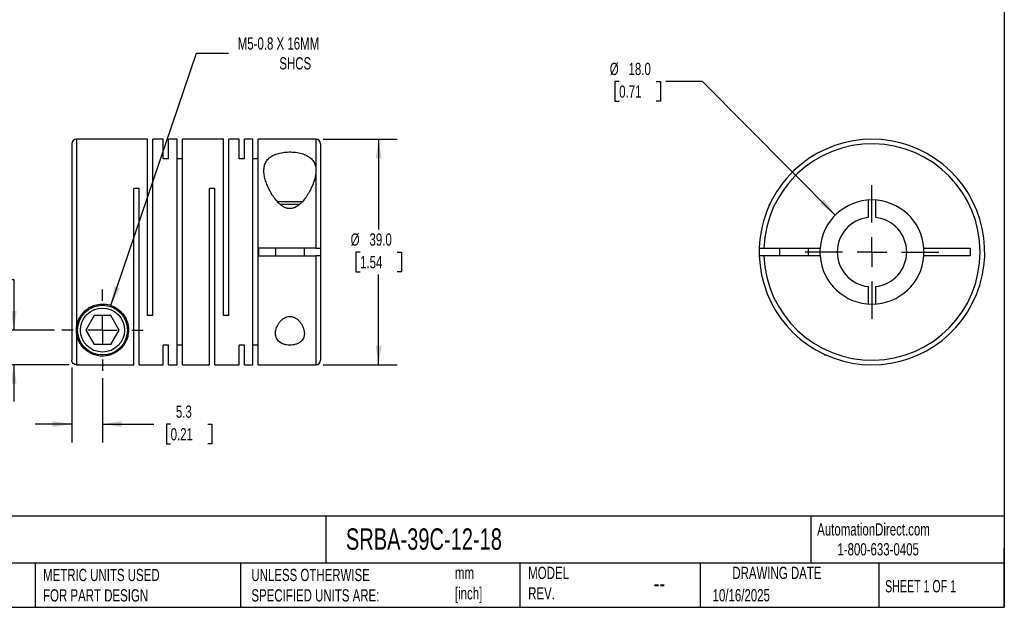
# Model space of a CAD drawing. Header units: millimetres. Extents: x 6 to 273, y 6 to 210.
# Tile 2 of 3: x 103 to 273, y 6 to 108. Entities that reach past the tile are written whole.
import ezdxf

# ---------------------------------------------------------------- set-up
doc = ezdxf.new("R2010")
doc.units = ezdxf.units.MM
doc.linetypes.add('SLD-Center', pattern=[19.05, 15.24, -1.27, 1.27, -1.27])
doc.linetypes.add('SLD-Solid', pattern=[0])
doc.layers.add('CENTER', color=40, linetype='SLD-Center')
doc.layers.add('DIMENSIONS', color=140, linetype='SLD-Solid', lineweight=25)
doc.layers.add('TEXT', color=140, linetype='SLD-Solid', lineweight=25)
doc.styles.add('SLDTEXTSTYLE0', font='TXT', dxfattribs={"width": 0.7})
doc.styles.add('SLDTEXTSTYLE1', font='TXT', dxfattribs={"width": 0.65})
doc.dimstyles.new('SLDDIMSTYLE0', dxfattribs={"dimtxt": 2.158008, "dimasz": 3.302, "dimexe": 0, "dimexo": 0.0625, "dimgap": 0.539502, "dimtad": 0, "dimtih": 1, "dimtoh": 1, "dimdec": 1, "dimrnd": 1e-09, "dimzin": 12, "dimdsep": 46, "dimtxsty": 'SLDTEXTSTYLE0', "dimsah": 1, "dimcen": 0, "dimadec": 0, "dimazin": 3, "dimtfac": 1, "dimtdec": 1, "dimtofl": 0, "dimtmove": 0, "dimatfit": 3, "dimfxl": 0, "dimfrac": 2, "dimtolj": 1, "dimtzin": 12, "dimarcsym": 0})
doc.dimstyles.new('SLDDIMSTYLE1', dxfattribs={"dimtxt": 2.158008, "dimasz": 3.302, "dimexe": 0, "dimexo": 0.0625, "dimgap": 0.539502, "dimtad": 0, "dimtih": 1, "dimtoh": 1, "dimdec": 1, "dimrnd": 1e-09, "dimzin": 4, "dimdsep": 46, "dimtxsty": 'SLDTEXTSTYLE0', "dimsah": 1, "dimcen": 0.09, "dimadec": 0, "dimazin": 1, "dimtfac": 1, "dimtdec": 1, "dimtofl": 0, "dimtmove": 0, "dimatfit": 3, "dimfxl": 0, "dimfrac": 2, "dimtolj": 1, "dimtzin": 12, "dimarcsym": 0})
doc.dimstyles.new('SLDDIMSTYLE2', dxfattribs={"dimtxt": 2.158008, "dimasz": 3.302, "dimexe": 0, "dimexo": 0.0625, "dimgap": 0.539502, "dimtad": 0, "dimtih": 1, "dimtoh": 1, "dimdec": 1, "dimrnd": 1e-09, "dimzin": 4, "dimdsep": 46, "dimtxsty": 'SLDTEXTSTYLE0', "dimsah": 1, "dimcen": 0.09, "dimadec": 0, "dimazin": 1, "dimtfac": 1, "dimtdec": 1, "dimtmove": 0, "dimatfit": 0, "dimfxl": 0, "dimfrac": 2, "dimtolj": 1, "dimtzin": 12, "dimarcsym": 0})
doc.dimstyles.new('SLDDIMSTYLE3', dxfattribs={"dimtxt": 2.158008, "dimasz": 3.302, "dimexe": 0, "dimexo": 0.0625, "dimgap": 0.539502, "dimtad": 0, "dimtih": 1, "dimtoh": 1, "dimdec": 1, "dimrnd": 1e-09, "dimzin": 12, "dimdsep": 46, "dimtxsty": 'SLDTEXTSTYLE0', "dimsah": 1, "dimcen": 0.09, "dimadec": 0, "dimazin": 3, "dimtfac": 1, "dimtdec": 1, "dimtmove": 0, "dimatfit": 0, "dimfxl": 0, "dimfrac": 2, "dimtolj": 1, "dimtzin": 12, "dimarcsym": 0})
doc.dimstyles.new('SLDDIMSTYLE4', dxfattribs={"dimtxt": 2.158008, "dimasz": 3.302, "dimexe": 0, "dimexo": 0.0625, "dimgap": 0.539502, "dimtad": 0, "dimtih": 1, "dimtoh": 1, "dimdec": 1, "dimrnd": 1e-09, "dimzin": 4, "dimdsep": 46, "dimtxsty": 'SLDTEXTSTYLE0', "dimsah": 1, "dimcen": 0, "dimadec": 0, "dimazin": 1, "dimtfac": 1, "dimtdec": 1, "dimtofl": 0, "dimtmove": 0, "dimatfit": 3, "dimfxl": 0, "dimfrac": 2, "dimtolj": 1, "dimtzin": 12, "dimarcsym": 0})

# ---------------------------------------------------------------- blocks, each defined once
blk = doc.blocks.new('_D')
at = {"layer": 'DIMENSIONS'}
for p, q in [((118.57, 58.55), (133.36, 102.16)), ((133.36, 102.16), (138.92, 102.16))]:
    blk.add_line(p, q, dxfattribs=at)
blk.add_solid([(118.57, 58.55), (120.11, 61.51), (119.15, 61.84)], dxfattribs=at)
at = {"layer": 'DIMENSIONS', "attachment_point": 1, "style": 'SLDTEXTSTYLE0'}
for s, insert, char_height in [('M5-0.8 X 16MM', (140.5, 104.89), 2.1167), ('SHCS', (147.7, 101.46), 2.117)]:
    blk.add_mtext(s, dxfattribs=dict(at, insert=insert, char_height=char_height))
blk = doc.blocks.new('_D_1')
at = {"layer": 'DIMENSIONS'}
for p, q in [((155.3, 87.28), (168.05, 87.28)), ((164.87, 87.28), (164.87, 71.7)), ((161.66, 67.78), (160.94, 67.78)), ((160.94, 67.78), (160.94, 64.35)), ((168.08, 67.78), (168.8, 67.78)), ((168.8, 67.78), (168.8, 64.35)), ((160.94, 64.35), (161.66, 64.35)), ((164.87, 48.28), (164.87, 63.87)), ((168.8, 64.35), (168.08, 64.35)), ((155.3, 48.28), (168.05, 48.28))]:
    blk.add_line(p, q, dxfattribs=at)
for points in [[(164.87, 87.28), (164.36, 83.98), (165.38, 83.98)], [(164.87, 48.28), (165.38, 51.59), (164.36, 51.59)]]:
    blk.add_solid(points, dxfattribs=at)
at = {"layer": 'DIMENSIONS', "char_height": 2.117, "attachment_point": 1, "style": 'SLDTEXTSTYLE0'}
for s, insert in [('%%c', (160.03, 71)), ('39.0', (163.29, 71)), ('1.54', (161.66, 67.08))]:
    blk.add_mtext(s, dxfattribs=dict(at, insert=insert))
blk = doc.blocks.new('_D_2')
at = {"layer": 'DIMENSIONS'}
for p, q in [((85.13, 63.02), (84.4, 63.02)), ((84.4, 63.02), (84.4, 59.59)), ((91.54, 63.02), (92.26, 63.02)), ((92.26, 63.02), (92.26, 59.59)), ((95.43, 63.02), (101.78, 63.02)), ((101.78, 63.02), (101.78, 54.28)), ((84.4, 59.59), (85.13, 59.59)), ((92.26, 59.59), (91.54, 59.59)), ((108.82, 54.28), (98.6, 54.28)), ((111.36, 48.29), (98.6, 48.29)), ((101.78, 48.29), (101.78, 41.94))]:
    blk.add_line(p, q, dxfattribs=at)
for points in [[(101.78, 54.28), (102.29, 57.59), (101.27, 57.59)], [(101.78, 48.29), (101.27, 44.99), (102.29, 44.99)]]:
    blk.add_solid(points, dxfattribs=at)
at = {"layer": 'DIMENSIONS', "char_height": 2.117, "attachment_point": 1, "style": 'SLDTEXTSTYLE0'}
for s, insert in [('6.0', (86.02, 66.23)), ('0.24', (85.13, 62.32))]:
    blk.add_mtext(s, dxfattribs=dict(at, insert=insert))
blk = doc.blocks.new('_D_3')
at = {"layer": 'DIMENSIONS'}
for p, q in [((111.83, 47.82), (111.83, 34.86)), ((117.13, 45.97), (117.13, 34.86)), ((111.83, 38.03), (105.48, 38.03)), ((117.13, 38.03), (125.98, 38.03)), ((128.91, 38.03), (128.18, 38.03)), ((128.18, 38.03), (128.18, 34.6)), ((135.32, 38.03), (136.05, 38.03)), ((136.05, 38.03), (136.05, 34.6)), ((128.18, 34.6), (128.91, 34.6)), ((136.05, 34.6), (135.32, 34.6))]:
    blk.add_line(p, q, dxfattribs=at)
for points in [[(111.83, 38.03), (108.52, 38.54), (108.52, 37.52)], [(117.13, 38.03), (120.43, 37.52), (120.43, 38.54)]]:
    blk.add_solid(points, dxfattribs=at)
at = {"layer": 'DIMENSIONS', "char_height": 2.117, "attachment_point": 1, "style": 'SLDTEXTSTYLE0'}
for s, insert in [('5.3', (129.81, 41.24)), ('0.21', (128.91, 37.33))]:
    blk.add_mtext(s, dxfattribs=dict(at, insert=insert))
blk = doc.blocks.new('SW_CENTERMARKSYMBOL_0')
at = {"layer": 'CENTER', "color": 0}
for p, q in [((0, 5.08), (0, 7.04)), ((0, 0), (0, 2.54)), ((-5.08, 0), (-7.04, 0)), ((0, 0), (-2.54, 0)), ((0, 0), (0, -2.54)), ((0, 0), (2.54, 0)), ((5.08, 0), (7.04, 0)), ((0, -5.08), (0, -7.04))]:
    blk.add_line(p, q, dxfattribs=at)
blk = doc.blocks.new('_D_4')
at = {"layer": 'DIMENSIONS'}
for p, q in [((206.46, 97.28), (205.73, 97.28)), ((205.73, 97.28), (205.73, 93.85)), ((212.87, 97.28), (213.59, 97.28)), ((213.59, 97.28), (213.59, 93.85)), ((220.85, 97.28), (214.5, 97.28)), ((243.82, 74.17), (220.85, 97.28)), ((205.73, 93.85), (206.46, 93.85)), ((213.59, 93.85), (212.87, 93.85))]:
    blk.add_line(p, q, dxfattribs=at)
blk.add_solid([(243.82, 74.17), (241.86, 76.87), (241.14, 76.15)], dxfattribs=at)
at = {"layer": 'DIMENSIONS', "char_height": 2.117, "attachment_point": 1, "style": 'SLDTEXTSTYLE0'}
for s, insert in [('%%c', (204.83, 100.5)), ('18.0', (208.08, 100.5)), ('0.71', (206.46, 96.58))]:
    blk.add_mtext(s, dxfattribs=dict(at, insert=insert))
blk = doc.blocks.new('SW_CENTERMARKSYMBOL_1')
at = {"layer": 'CENTER', "color": 0}
for p, q in [((0, 5.08), (0, 11.54)), ((0, 0), (0, 2.54)), ((-5.08, 0), (-11.54, 0)), ((0, 0), (-2.54, 0)), ((0, 0), (0, -2.54)), ((0, 0), (2.54, 0)), ((5.08, 0), (11.54, 0)), ((0, -5.08), (0, -11.54))]:
    blk.add_line(p, q, dxfattribs=at)

msp = doc.modelspace()

# ---------------------------------------------------------------- linework, layer by layer
for p, q in [((124.93, 87.28), (112.63, 87.28)), ((112.63, 87.28), (112.63, 54.28)), ((124.93, 56.78), (124.93, 87.28)), ((127.63, 87.28), (125.85, 87.28)), ((125.85, 56.78), (125.85, 87.28)), ((127.63, 83.88), (127.63, 87.28)), ((130.03, 87.28), (128.55, 87.28)), ((128.55, 83.88), (128.55, 87.28)), ((130.03, 48.28), (130.03, 87.28)), ((138.03, 87.28), (130.95, 87.28)), ((130.95, 48.28), (130.95, 87.28)), ((138.03, 56.78), (138.03, 87.28)), ((140.73, 87.28), (138.95, 87.28)), ((138.95, 56.78), (138.95, 87.28)), ((140.73, 83.88), (140.73, 87.28)), ((143.13, 87.28), (141.65, 87.28)), ((141.65, 83.88), (141.65, 87.28)), ((143.13, 48.28), (143.13, 87.28)), ((154.03, 87.28), (144.05, 87.28)), ((144.05, 48.28), (144.05, 87.28)), ((154.03, 87.28), (154.03, 81.85)), ((111.83, 86.48), (111.83, 49.09)), ((154.83, 86.48), (154.83, 68.43)), ((128.55, 83.88), (127.63, 83.88)), ((130.95, 83.88), (130.03, 83.88)), ((141.65, 83.88), (140.73, 83.88)), ((144.05, 83.88), (143.13, 83.88)), ((154.03, 81.85), (154.03, 68.43)), ((236.69, 81.88), (236.59, 81.78)), ((123.45, 78.78), (122.53, 78.78)), ((122.53, 48.29), (122.53, 78.78)), ((123.45, 48.28), (123.45, 78.78)), ((136.55, 78.78), (135.63, 78.78)), ((135.63, 48.28), (135.63, 78.78)), ((136.55, 48.28), (136.55, 78.78)), ((249.52, 76.76), (249.52, 73.75)), ((250.82, 73.75), (250.82, 76.76)), ((149.53, 76.48), (147.37, 76.48)), ((149.53, 75.98), (147.91, 75.98)), ((151.69, 76.48), (149.53, 76.48)), ((151.15, 75.98), (149.53, 75.98)), ((232.57, 76.19), (232.37, 75.98)), ((232.37, 75.98), (232.37, 75.75)), ((232.48, 75.98), (232.37, 75.98)), ((144.13, 67.13), (144.13, 68.43)), ((154.03, 68.43), (144.13, 68.43)), ((147.03, 68.43), (147.03, 67.13)), ((152.03, 67.13), (152.03, 68.43)), ((154.83, 68.43), (154.83, 67.13)), ((231.48, 68.43), (241.19, 68.43)), ((234.17, 68.43), (234.17, 67.13)), ((239.17, 67.13), (239.17, 68.43)), ((259.14, 68.43), (267.17, 68.43)), ((267.17, 68.43), (267.17, 67.13)), ((144.13, 67.13), (154.03, 67.13)), ((154.03, 67.13), (154.03, 48.28)), ((154.83, 67.13), (154.83, 49.08)), ((241.19, 67.13), (231.48, 67.13)), ((267.17, 67.13), (259.14, 67.13)), ((249.52, 61.82), (249.52, 58.81)), ((250.82, 58.81), (250.82, 61.82)), ((115.68, 56.78), (114.24, 54.28)), ((118.57, 56.78), (115.68, 56.78)), ((120.01, 54.28), (118.57, 56.78)), ((125.85, 56.78), (124.93, 56.78)), ((138.95, 56.78), (138.03, 56.78)), ((112.63, 54.28), (112.63, 48.29)), ((114.24, 54.28), (115.68, 51.78)), ((118.57, 51.78), (120.01, 54.28)), ((118.57, 51.78), (115.68, 51.78)), ((128.55, 51.68), (127.63, 51.68)), ((127.63, 48.28), (127.63, 51.68)), ((128.55, 48.28), (128.55, 51.68)), ((130.95, 51.68), (130.03, 51.68)), ((141.65, 51.68), (140.73, 51.68)), ((140.73, 48.28), (140.73, 51.68)), ((141.65, 48.28), (141.65, 51.68)), ((144.05, 51.68), (143.13, 51.68)), ((241.76, 50.19), (241.97, 49.98)), ((241.97, 50.09), (241.97, 49.98)), ((241.97, 49.98), (242.2, 49.98)), ((112.63, 48.29), (122.53, 48.29)), ((123.45, 48.28), (127.63, 48.28)), ((128.55, 48.28), (130.03, 48.28)), ((130.95, 48.28), (135.63, 48.28)), ((136.55, 48.28), (140.73, 48.28)), ((141.65, 48.28), (143.13, 48.28)), ((144.05, 48.28), (154.03, 48.28))]:
    msp.add_line(p, q)
for radius in [4.3, 3.8]:
    msp.add_circle((117.13, 54.28), radius)
for centre, radius, start, end in [((112.63, 86.48), 0.8, 90, 180), ((154.03, 86.48), 0.8, 0, 90), ((250.17, 67.78), 19.5, 181.9102, 133.8131), ((250.17, 67.78), 18.7, 181.992, 178.008), ((250.17, 67.78), 19.5, 133.8131, 178.0898), ((250.17, 67.78), 9, 4.1416, 175.8584), ((250.17, 67.78), 6, 96.2192, 263.7808), ((250.17, 67.78), 6, 276.2192, 83.7808), ((250.17, 67.78), 19.5, 178.0898, 181.9102), ((250.17, 67.78), 9, 175.8584, 184.1416), ((250.17, 67.78), 9, 355.8584, 4.1416), ((250.17, 67.78), 9, 184.1416, 355.8584), ((154.03, 49.08), 0.8, 270, 0)]:
    msp.add_arc(centre, radius, start, end)
for points, knots in [([(154.03, 81.85), (154.03, 82.11), (154, 82.36), (153.9, 82.84), (153.82, 83.07), (153.65, 83.39), (153.59, 83.49), (153.44, 83.69), (153.36, 83.79), (153.09, 84.07), (152.88, 84.23), (152.5, 84.45), (152.37, 84.52), (152.09, 84.64), (151.94, 84.7), (151.63, 84.8), (151.47, 84.85), (151.13, 84.93), (150.96, 84.96), (150.43, 85.04), (150.06, 85.07), (149.5, 85.08), (149.32, 85.08), (148.95, 85.06), (148.76, 85.05), (148.22, 84.99), (147.87, 84.92), (147.38, 84.79), (147.23, 84.74), (146.93, 84.63), (146.79, 84.57), (146.52, 84.44), (146.4, 84.37), (146.16, 84.21), (146.05, 84.13), (145.75, 83.87), (145.59, 83.68), (145.39, 83.37), (145.33, 83.27), (145.23, 83.05), (145.19, 82.93), (145.09, 82.59), (145.05, 82.34), (145.02, 81.84), (145.03, 81.58), (145.09, 81.05), (145.14, 80.78), (145.28, 80.23), (145.37, 79.96), (145.58, 79.4), (145.7, 79.11), (146.1, 78.26), (146.43, 77.7), (147.03, 76.88), (147.25, 76.61), (147.61, 76.23), (147.74, 76.11), (148.01, 75.88), (148.16, 75.77), (148.46, 75.58), (148.62, 75.49), (148.97, 75.36), (149.15, 75.31), (149.52, 75.27), (149.71, 75.28), (150.08, 75.36), (150.26, 75.42), (150.75, 75.65), (151.04, 75.87), (151.57, 76.35), (151.8, 76.61), (152.23, 77.15), (152.42, 77.43), (152.77, 77.98), (152.94, 78.27), (153.37, 79.12), (153.6, 79.69), (153.85, 80.52), (153.91, 80.79), (154, 81.33), (154.03, 81.6), (154.03, 81.85)], [0, 0, 0, 0, 0.03125, 0.03125, 0.0625, 0.0625, 0.078125, 0.078125, 0.09375, 0.09375, 0.125, 0.125, 0.140625, 0.140625, 0.15625, 0.15625, 0.171875, 0.171875, 0.1875, 0.1875, 0.21875, 0.21875, 0.234375, 0.234375, 0.25, 0.25, 0.28125, 0.28125, 0.296875, 0.296875, 0.3125, 0.3125, 0.328125, 0.328125, 0.34375, 0.34375, 0.375, 0.375, 0.390625, 0.390625, 0.40625, 0.40625, 0.4375, 0.4375, 0.46875, 0.46875, 0.5, 0.5, 0.53125, 0.53125, 0.5625, 0.5625, 0.625, 0.625, 0.65625, 0.65625, 0.671875, 0.671875, 0.6875, 0.6875, 0.703125, 0.703125, 0.71875, 0.71875, 0.734375, 0.734375, 0.75, 0.75, 0.78125, 0.78125, 0.8125, 0.8125, 0.84375, 0.84375, 0.875, 0.875, 0.9375, 0.9375, 0.96875, 0.96875, 1, 1, 1, 1]), ([(241.17, 85.08), (241.17, 85.08), (241.18, 85.09), (241.12, 85.06), (240.95, 84.97), (240.64, 84.8), (240.21, 84.56), (239.85, 84.33), (239.68, 84.22)], [0, 0, 0, 0, 0.0066407, 0.1841521, 0.3787116, 0.5733247, 0.7998903, 1, 1, 1, 1]), ([(232.28, 75.55), (232.26, 75.5), (232.21, 75.39), (232.18, 75.3), (232.17, 75.29), (232.17, 75.28)], [0, 0, 0, 0, 0.364966, 0.682667, 1, 1, 1, 1]), ([(154.03, 68.43), (154.13, 68.43), (154.23, 68.43), (154.43, 68.43), (154.52, 68.43), (154.74, 68.43), (154.83, 68.43), (154.83, 68.43)], [0, 0, 0, 0, 0.25, 0.25, 0.5, 0.5, 1, 1, 1, 1]), ([(230.68, 68.43), (230.68, 68.43), (230.7, 68.43), (230.78, 68.43), (230.84, 68.43), (231.06, 68.43), (231.27, 68.43), (231.48, 68.43)], [0, 0, 0, 0, 0.25, 0.25, 0.5, 0.5, 1, 1, 1, 1]), ([(154.83, 67.13), (154.83, 67.13), (154.8, 67.13), (154.72, 67.13), (154.66, 67.13), (154.44, 67.13), (154.24, 67.13), (154.03, 67.13)], [0, 0, 0, 0, 0.25, 0.25, 0.5, 0.5, 1, 1, 1, 1]), ([(231.48, 67.13), (231.37, 67.13), (231.27, 67.13), (231.08, 67.13), (230.99, 67.13), (230.77, 67.13), (230.68, 67.13), (230.68, 67.13)], [0, 0, 0, 0, 0.25, 0.25, 0.5, 0.5, 1, 1, 1, 1]), ([(112.63, 54.28), (112.63, 53.74), (112.72, 53.24), (112.96, 52.55), (113.06, 52.33), (113.29, 51.92), (113.42, 51.72), (113.71, 51.34), (113.87, 51.16), (114.23, 50.83), (114.42, 50.68), (114.84, 50.4), (115.08, 50.27), (115.47, 50.1), (115.6, 50.05), (115.9, 49.95), (116.05, 49.91), (116.38, 49.84), (116.56, 49.82), (116.93, 49.78), (117.11, 49.78), (117.49, 49.79), (117.67, 49.81), (118.01, 49.87), (118.18, 49.9), (118.48, 49.99), (118.63, 50.04), (118.9, 50.15), (119.03, 50.2), (119.4, 50.39), (119.62, 50.53), (120.02, 50.83), (120.2, 50.99), (120.53, 51.33), (120.68, 51.52), (121.09, 52.1), (121.3, 52.53), (121.51, 53.24), (121.56, 53.49), (121.62, 54.01), (121.63, 54.27), (121.6, 54.81), (121.56, 55.09), (121.42, 55.65), (121.32, 55.94), (121.06, 56.5), (120.89, 56.77), (120.59, 57.16), (120.48, 57.29), (120.24, 57.53), (120.11, 57.65), (119.71, 57.98), (119.41, 58.18), (118.75, 58.49), (118.41, 58.61), (117.86, 58.73), (117.68, 58.75), (117.31, 58.78), (117.12, 58.79), (116.57, 58.76), (116.19, 58.7), (115.67, 58.54), (115.5, 58.48), (115.16, 58.34), (115, 58.26), (114.54, 57.98), (114.26, 57.77), (113.89, 57.42), (113.78, 57.3), (113.56, 57.04), (113.47, 56.91), (113.2, 56.51), (113.06, 56.23), (112.72, 55.38), (112.63, 54.82), (112.63, 54.28)], [0, 0, 0, 0, 0.0625, 0.0625, 0.09375, 0.09375, 0.125, 0.125, 0.15625, 0.15625, 0.1875, 0.1875, 0.21875, 0.21875, 0.234375, 0.234375, 0.25, 0.25, 0.265625, 0.265625, 0.28125, 0.28125, 0.296875, 0.296875, 0.3125, 0.3125, 0.328125, 0.328125, 0.34375, 0.34375, 0.375, 0.375, 0.40625, 0.40625, 0.4375, 0.4375, 0.5, 0.5, 0.53125, 0.53125, 0.5625, 0.5625, 0.59375, 0.59375, 0.625, 0.625, 0.65625, 0.65625, 0.671875, 0.671875, 0.6875, 0.6875, 0.71875, 0.71875, 0.75, 0.75, 0.765625, 0.765625, 0.78125, 0.78125, 0.8125, 0.8125, 0.828125, 0.828125, 0.84375, 0.84375, 0.875, 0.875, 0.890625, 0.890625, 0.90625, 0.90625, 0.9375, 0.9375, 1, 1, 1, 1]), ([(149.53, 56.64), (149.32, 56.64), (149.12, 56.6), (148.76, 56.48), (148.59, 56.39), (148.28, 56.18), (148.14, 56.06), (147.89, 55.82), (147.78, 55.69), (147.58, 55.42), (147.49, 55.28), (147.34, 55), (147.28, 54.86), (147.12, 54.44), (147.05, 54.15), (147.02, 53.74), (147.02, 53.6), (147.05, 53.33), (147.08, 53.2), (147.17, 52.94), (147.23, 52.82), (147.37, 52.59), (147.46, 52.48), (147.78, 52.17), (148.06, 51.99), (148.57, 51.81), (148.75, 51.76), (149.13, 51.7), (149.33, 51.68), (149.73, 51.68), (149.93, 51.7), (150.31, 51.76), (150.49, 51.81), (150.83, 51.93), (150.99, 52.01), (151.26, 52.18), (151.39, 52.27), (151.7, 52.58), (151.84, 52.82), (151.97, 53.2), (152, 53.33), (152.03, 53.6), (152.03, 53.74), (152, 54.16), (151.93, 54.44), (151.71, 55.01), (151.57, 55.29), (151.27, 55.69), (151.16, 55.82), (150.91, 56.07), (150.77, 56.18), (150.46, 56.39), (150.29, 56.48), (150.02, 56.57), (149.92, 56.59), (149.73, 56.63), (149.63, 56.64), (149.53, 56.64)], [0, 0, 0, 0, 0.03125, 0.03125, 0.0625, 0.0625, 0.09375, 0.09375, 0.125, 0.125, 0.15625, 0.15625, 0.1875, 0.1875, 0.25, 0.25, 0.28125, 0.28125, 0.3125, 0.3125, 0.34375, 0.34375, 0.375, 0.375, 0.4375, 0.4375, 0.46875, 0.46875, 0.5, 0.5, 0.53125, 0.53125, 0.5625, 0.5625, 0.59375, 0.59375, 0.625, 0.625, 0.6875, 0.6875, 0.71875, 0.71875, 0.75, 0.75, 0.8125, 0.8125, 0.875, 0.875, 0.90625, 0.90625, 0.9375, 0.9375, 0.96875, 0.96875, 0.984375, 0.984375, 1, 1, 1, 1]), ([(112.63, 48.29), (112.52, 48.29), (112.42, 48.32), (112.22, 48.4), (112.13, 48.45), (111.91, 48.68), (111.83, 48.88), (111.83, 49.09)], [0, 0, 0, 0, 0.25, 0.25, 0.5, 0.5, 1, 1, 1, 1])]:
    msp.add_open_spline(points, degree=3, knots=knots)
at = {"layer": 'TEXT'}
for p, q in [((273.05, 209.55), (273.05, 6.35)), ((273.05, 22.13), (6.35, 22.13)), ((155.76, 22.13), (155.76, 13.97)), ((239.58, 22.13), (239.58, 13.97)), ((273.05, 6.35), (273.05, 16.51)), ((273.05, 13.97), (6.35, 13.97)), ((105.48, 13.97), (105.48, 6.35)), ((141, 13.97), (141, 6.35)), ((189.3, 13.97), (189.3, 6.35)), ((220.47, 13.97), (220.47, 6.35)), ((251.35, 13.97), (251.35, 6.35)), ((6.35, 6.35), (273.05, 6.35))]:
    msp.add_line(p, q, dxfattribs=at)

# ---------------------------------------------------------------- block references
at = {"layer": 'CENTER'}
for name, p in [('SW_CENTERMARKSYMBOL_1', (250.17, 67.78)), ('SW_CENTERMARKSYMBOL_0', (117.13, 54.28))]:
    msp.add_blockref(name, p, dxfattribs=at)

# ---------------------------------------------------------------- texts
at = {"layer": 'TEXT'}
for s, insert, char_height, attachment_point, style in [('AutomationDirect.com', (240.69, 20.88), 2.1167, 1, 'SLDTEXTSTYLE0'), ('SRBA-39C-12-18', (159.21, 20), 3.7042, 1, 'SLDTEXTSTYLE0'), ('1-800-633-0405', (244.19, 17.44), 2.1167, 1, 'SLDTEXTSTYLE0'), ('METRIC UNITS USED ^JFOR PART DESIGN', (106.85, 13), 2.1167, 1, 'SLDTEXTSTYLE0'), ('UNLESS OTHERWISE ^JSPECIFIED UNITS ARE:', (142.87, 13), 2.1167, 1, 'SLDTEXTSTYLE0'), ('mm^J[inch]', (178.06, 13.36), 2.117, 1, 'SLDTEXTSTYLE0'), ('MODEL ^JREV.', (190.73, 13.36), 2.1167, 1, 'SLDTEXTSTYLE0'), ('DRAWING DATE', (233.73, 13.36), 2.1167, 2, 'SLDTEXTSTYLE0'), ('--', (212.43, 12.08), 3.175, 1, 'SLDTEXTSTYLE0'), ('SHEET 1 OF 1', (252.44, 11.05), 2.1167, 1, 'SLDTEXTSTYLE1'), ('10/16/2025', (222.61, 9.49), 2.117, 1, 'SLDTEXTSTYLE0')]:
    msp.add_mtext(s, dxfattribs=dict(at, insert=insert, char_height=char_height, attachment_point=attachment_point, style=style))

# ---------------------------------------------------------------- dimensions: what is measured, and where the dimension line sits
at = {"layer": 'DIMENSIONS'}
dim = msp.add_diameter_dim_2p(p1=(115.68, 50.02), p2=(118.57, 58.55), text='M5-0.8 X 16MM\\PSHCS', dimstyle='SLDDIMSTYLE0', override={"dimpost": '<>'}, dxfattribs=at)
dim.commit()
dim.dimension.update_dxf_attribs({"geometry": '_D', "text_midpoint": (151.67, 102.16), "dimtype": 163})
dim = msp.add_diameter_dim_2p(p1=(256.51, 61.4), p2=(243.82, 74.17), dimstyle='SLDDIMSTYLE4', dxfattribs=at)
dim.commit()
dim.dimension.update_dxf_attribs({"geometry": '_D_4', "text_midpoint": (209.66, 97.28), "dimtype": 163})
dim = msp.add_linear_dim(base=(164.87, 48.28), p1=(154.03, 87.28), p2=(154.03, 48.28), angle=90, text='%%c<>', dimstyle='SLDDIMSTYLE1', dxfattribs=at)
dim.commit()
dim.dimension.update_dxf_attribs({"geometry": '_D_1', "text_midpoint": (164.87, 67.78), "dimtype": 160})
dim = msp.add_linear_dim(base=(101.78, 54.28), p1=(112.63, 48.29), p2=(110.09, 54.28), angle=90, dimstyle='SLDDIMSTYLE2', dxfattribs=at)
dim.commit()
dim.dimension.update_dxf_attribs({"geometry": '_D_2', "text_midpoint": (101.78, 63.02), "dimtype": 160})
dim = msp.add_linear_dim(base=(117.13, 38.03), p1=(111.83, 49.09), p2=(117.13, 47.24), dimstyle='SLDDIMSTYLE3', dxfattribs=at)
dim.commit()
dim.dimension.update_dxf_attribs({"geometry": '_D_3', "text_midpoint": (132.11, 38.03), "dimtype": 160})

doc.saveas('drawing.dxf')
